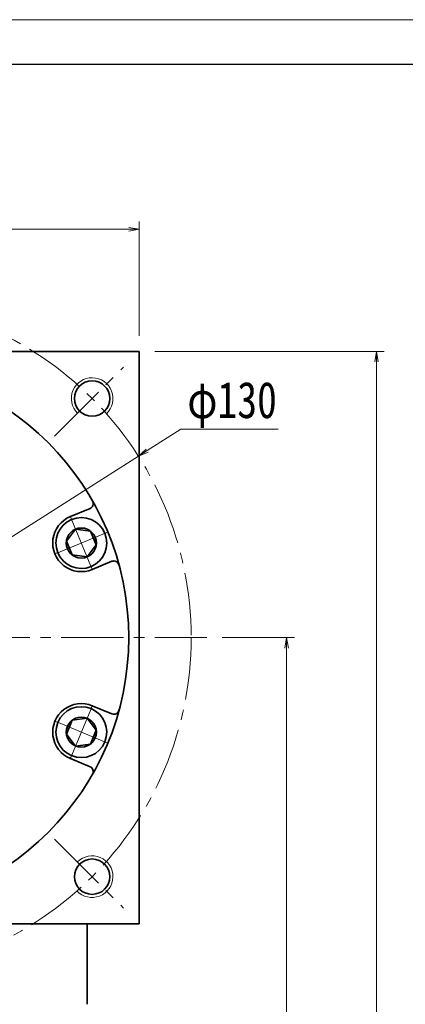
# Model space of a CAD drawing. Header units: millimetres. Extents: x -24 to 716, y -22 to 491.
# Tile 6 of 6: x 456 to 531, y 301 to 491. Entities that reach past the tile are written whole.
import ezdxf

# ---------------------------------------------------------------- set-up
doc = ezdxf.new("R2010")
doc.units = ezdxf.units.MM
doc.set_wipeout_variables(frame=1)
doc.linetypes.add('点画线', pattern=[18, 12, -2, 2, -2])
for name, color, linetype, lineweight in [('中心线层', 1, '点画线', 18), ('图框_外框线', 7, 'Continuous', 18), ('尺寸线层', 3, 'Continuous', 18), ('粗实线层', 7, 'Continuous', 35)]:
    doc.layers.add(name, color=color, linetype=linetype, lineweight=lineweight)
doc.styles.add('宋体', font='SimSun.ttf', dxfattribs={"width": 0.8})
doc.dimstyles.new('A水平标注$0', dxfattribs={"dimtxt": 3.5, "dimasz": 2, "dimexe": 1.5, "dimexo": 3, "dimgap": 1.1, "dimtad": 1, "dimtoh": 1, "dimdec": 4, "dimdsep": 46, "dimtxsty": '宋体', "dimblk": 'OPEN', "dimcen": 3, "dimclrd": 3, "dimclre": 3, "dimclrt": 6, "dimadec": 0, "dimazin": 0, "dimtm": 1e-09, "dimtfac": 1, "dimtdec": 4, "dimtix": 1, "dimtmove": 0, "dimatfit": 3, "dimldrblk": 'OPEN', "dimfxl": 0, "dimlwd": 13, "dimlwe": 13, "dimarcsym": 0})
doc.dimstyles.new('D直径标注φ25', dxfattribs={"dimtxt": 3.5, "dimasz": 2, "dimexe": 1, "dimexo": 3, "dimtad": 1, "dimtoh": 1, "dimdec": 1, "dimdsep": 46, "dimtxsty": '宋体', "dimblk": 'OPEN', "dimcen": 3, "dimclrd": 3, "dimclre": 3, "dimclrt": 130, "dimadec": 0, "dimazin": 0, "dimtm": 1e-09, "dimtfac": 1, "dimtdec": 1, "dimtmove": 0, "dimatfit": 0, "dimldrblk": 'OPEN', "dimfxl": 0, "dimlwd": 13, "dimlwe": 13, "dimarcsym": 0})

# ---------------------------------------------------------------- blocks, each defined once
blk = doc.blocks.new('_Open')
at = {"color": 0, "linetype": 'ByBlock', "lineweight": -2}
for p, q in [((-1, 0.167), (0, 0)), ((-1, -0.167), (0, 0)), ((0, 0), (-1, 0))]:
    blk.add_line(p, q, dxfattribs=at)
blk = doc.blocks.new('*D24')
at = {"layer": 'Defpoints', "color": 0, "transparency": 16777216}
for p in [(479.45, 450.44), (369.45, 426.94), (479.45, 426.94)]:
    blk.add_point(p, dxfattribs=at)
at = {"layer": '尺寸线层', "color": 3, "lineweight": 13, "transparency": 16777216}
for p, q in [((369.45, 429.94), (369.45, 451.94)), ((479.45, 429.94), (479.45, 451.94)), ((371.45, 450.44), (477.45, 450.44))]:
    blk.add_line(p, q, dxfattribs=at)
at = {"layer": '尺寸线层', "color": 3, "lineweight": 13, "transparency": 16777216, "xscale": 2, "yscale": 2, "zscale": 2, "rotation": 180}
blk.add_blockref('_Open', (369.45, 450.44), dxfattribs=at)
at = {"layer": '尺寸线层', "color": 3, "lineweight": 13, "transparency": 16777216, "xscale": 2, "yscale": 2, "zscale": 2}
blk.add_blockref('_Open', (479.45, 450.44), dxfattribs=at)
at = {"layer": '尺寸线层', "color": 6, "transparency": 16777216, "insert": (424.45, 454.86), "char_height": 7, "attachment_point": 5, "style": '宋体', "bg_fill": 3, "box_fill_scale": 1.1, "bg_fill_color": 257, "bg_fill_transparency": 0}
blk.add_mtext('110', dxfattribs=at)
blk = doc.blocks.new('*D26')
at = {"layer": 'Defpoints', "color": 0, "transparency": 16777216}
for p in [(479.31, 406.82), (369.6, 337.07)]:
    blk.add_point(p, dxfattribs=at)
at = {"layer": '尺寸线层', "color": 3, "lineweight": 13, "transparency": 16777216}
for p, q in [((480.99, 407.89), (487.49, 412.02)), ((487.49, 412.02), (506.17, 412.02)), ((369.6, 337.07), (479.31, 406.82)), ((367.91, 335.99), (366.23, 334.92))]:
    blk.add_line(p, q, dxfattribs=at)
at = {"layer": '尺寸线层', "color": 3, "lineweight": 13, "transparency": 16777216, "xscale": 2, "yscale": 2, "zscale": 2}
for p, rotation in [((479.31, 406.82), 212.4482574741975), ((369.6, 337.07), 32.4482574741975)]:
    blk.add_blockref('_Open', p, dxfattribs=dict(at, rotation=rotation))
at = {"layer": '尺寸线层', "color": 130, "transparency": 16777216, "insert": (497.33, 416.68), "char_height": 7, "attachment_point": 5, "style": '宋体'}
blk.add_mtext('φ130', dxfattribs=at)
blk = doc.blocks.new('*D27')
at = {"layer": 'Defpoints', "color": 0, "transparency": 16777216}
for p in [(492.45, 371.94), (469.05, 158.44), (507.82, 158.44)]:
    blk.add_point(p, dxfattribs=at)
at = {"layer": '尺寸线层', "color": 3, "lineweight": 13, "transparency": 16777216}
for p, q in [((495.45, 371.94), (509.32, 371.94)), ((507.82, 369.94), (507.82, 160.44)), ((472.05, 158.44), (509.32, 158.44))]:
    blk.add_line(p, q, dxfattribs=at)
at = {"layer": '尺寸线层', "color": 3, "lineweight": 13, "transparency": 16777216, "xscale": 2, "yscale": 2, "zscale": 2}
for p, rotation in [((507.82, 371.94), 90), ((507.82, 158.44), 270)]:
    blk.add_blockref('_Open', p, dxfattribs=dict(at, rotation=rotation))
at = {"layer": '尺寸线层', "color": 6, "transparency": 16777216, "insert": (503.32, 266.44), "char_height": 7, "attachment_point": 5, "rotation": 90, "style": '宋体', "bg_fill": 3, "box_fill_scale": 1.1, "bg_fill_color": 257, "bg_fill_transparency": 0}
blk.add_mtext('213.5', dxfattribs=at)
blk = doc.blocks.new('*D28')
at = {"layer": 'Defpoints', "color": 0, "transparency": 16777216}
for p in [(479.45, 426.94), (525.09, 426.94), (469.05, 158.44)]:
    blk.add_point(p, dxfattribs=at)
at = {"layer": '尺寸线层', "color": 3, "lineweight": 13, "transparency": 16777216}
for p, q in [((482.45, 426.94), (526.59, 426.94)), ((525.09, 160.44), (525.09, 424.94)), ((472.05, 158.44), (526.59, 158.44))]:
    blk.add_line(p, q, dxfattribs=at)
at = {"layer": '尺寸线层', "color": 3, "lineweight": 13, "transparency": 16777216, "xscale": 2, "yscale": 2, "zscale": 2}
for p, rotation in [((525.09, 426.94), 90), ((525.09, 158.44), 270)]:
    blk.add_blockref('_Open', p, dxfattribs=dict(at, rotation=rotation))
at = {"layer": '尺寸线层', "color": 6, "transparency": 16777216, "insert": (520.59, 279.07), "char_height": 7, "attachment_point": 5, "rotation": 90, "style": '宋体', "bg_fill": 3, "box_fill_scale": 1.1, "bg_fill_color": 257, "bg_fill_transparency": 0}
blk.add_mtext('268.5', dxfattribs=at)
blk = doc.blocks.new('*X6')
at = {"layer": '中心线层', "linetype": '点画线', "lineweight": 18}
for p, q in [((0, -5.64), (0, 5.64)), ((-5.64, 0), (5.64, 0))]:
    blk.add_line(p, q, dxfattribs=at)
at = {"layer": '粗实线层'}
for p, q in [((-2.89, 0), (-1.44, 2.5)), ((-1.44, 2.5), (1.44, 2.5)), ((2.89, 0), (1.44, 2.5)), ((2.89, 0), (1.44, 2.5)), ((-2.89, 0), (-1.44, -2.5)), ((2.89, 0), (1.44, -2.5)), ((-1.44, -2.5), (1.44, -2.5))]:
    blk.add_line(p, q, dxfattribs=at)
blk.add_circle((0, 0), 2.89, dxfattribs=at)
for start, end in [(0, 180), (180, 360)]:
    blk.add_arc((0, 0), 4.89, start, end, dxfattribs=at)

msp = doc.modelspace()

# ---------------------------------------------------------------- linework, layer by layer
at = {"layer": '中心线层'}
for p, q in [((463.17353, 410.66222), (476.44967, 423.93836)), ((356.45352, 371.94221), (492.45352, 371.94221)), ((463.17353, 333.2222), (476.44967, 319.94606))]:
    msp.add_line(p, q, dxfattribs=at)
msp.add_circle((424.45352, 371.94221), 65, dxfattribs=at)
at = {"layer": '粗实线层'}
for p, q in [((369.45352, 426.94221), (479.45352, 426.94221)), ((479.45352, 426.94221), (479.45352, 316.94221)), ((479.45352, 316.94221), (369.45352, 316.94221)), ((469.45352, 301.44221), (469.45352, 316.94221))]:
    msp.add_line(p, q, dxfattribs=at)
for centre, radius in [((424.45352, 371.94221), 53), ((470.41546, 417.90415), 3.4), ((470.41546, 325.98027), 3.4)]:
    msp.add_circle(centre, radius, dxfattribs=at)
at = {"layer": '粗实线层', "lineweight": 18}
for centre, start, end in [((470.41546, 417.90415), 313.2367746, 225), ((470.41546, 325.98027), 223.2367746, 135)]:
    msp.add_arc(centre, 4, start, end, dxfattribs=at)

# ---------------------------------------------------------------- dimensions: what is measured, and where the dimension line sits
at = {"layer": '尺寸线层'}
dim = msp.add_diameter_dim_2p(p1=(369.60156, 337.06725), p2=(479.30548, 406.81716), dimstyle='D直径标注φ25', override={"dimtxt": 7, "dimgap": 1, "dimpost": 'φ<>', "dimtfill": 0}, dxfattribs=at)
dim.commit()
dim.dimension.update_dxf_attribs({"geometry": '*D26', "text_midpoint": (497.32967, 412.02196), "dimtype": 163})

# ---------------------------------------------------------------- next in the draw order: dimensions: what is measured, and where the dimension line sits
dim = msp.add_linear_dim(base=(479.45352, 450.44185), p1=(369.45352, 426.94221), p2=(479.45352, 426.94221), dimstyle='A水平标注$0', override={"dimtxt": 7, "dimgap": 1, "dimdec": 1, "dimpost": '<>', "dimblk": 'Open', "dimtvp": 0.1, "dimtfill": 1, "dimtfillclr": 256}, dxfattribs=at)
dim.commit()
dim.dimension.update_dxf_attribs({"geometry": '*D24', "text_midpoint": (424.45352, 454.86364)})
dim = msp.add_linear_dim(base=(507.82135, 158.44221), p1=(492.45352, 371.94221), p2=(469.05352, 158.44221), angle=270, dimstyle='A水平标注$0', override={"dimtxt": 7, "dimgap": 1, "dimtad": 1, "dimjust": 0, "dimdec": 1, "dimlfac": 1, "dimpost": '<>', "dimse1": 0, "dimse2": 0, "dimsd1": 0, "dimsd2": 0, "dimtofl": 1, "dimtvp": 0.1}, dxfattribs=at)
dim.commit()
dim.dimension.update_dxf_attribs({"geometry": '*D27', "text_midpoint": (507.82135, 266.442), "dimtype": 160})

# ---------------------------------------------------------------- next in the draw order: dimensions: what is measured, and where the dimension line sits
dim = msp.add_linear_dim(base=(525.08787, 426.94221), p1=(469.05352, 158.44221), p2=(479.45352, 426.94221), angle=90, dimstyle='A水平标注$0', override={"dimtxt": 7, "dimgap": 1, "dimdec": 1, "dimpost": '<>', "dimblk": 'Open', "dimtvp": 0.1, "dimtfill": 1, "dimtfillclr": 256}, dxfattribs=at)
dim.commit()
dim.dimension.update_dxf_attribs({"geometry": '*D28', "text_midpoint": (525.08787, 279.06553), "dimtype": 160})

# ---------------------------------------------------------------- next in the draw order: linework, layer by layer
at = {"layer": '中心线层'}
for p, q in [((463.17353, 410.66222), (476.44967, 423.93836)), ((463.17353, 333.2222), (476.44967, 319.94606))]:
    msp.add_line(p, q, dxfattribs=at)
at = {"layer": '粗实线层'}
for p, q in [((466.23304, 395.20101), (470.0137, 396.76701)), ((470.44256, 385.03833), (474.22321, 386.60433)), ((470.44256, 358.84608), (474.22321, 357.28008)), ((466.23304, 348.68341), (470.0137, 347.11741))]:
    msp.add_line(p, q, dxfattribs=at)
for centre in [(470.41546, 417.90415), (470.41546, 325.98027)]:
    msp.add_circle(centre, 3.4, dxfattribs=at)
at = {"layer": '粗实线层', "lineweight": 18}
for centre, start, end in [((470.41546, 417.90415), 313.2367746, 225), ((470.41546, 325.98027), 223.2367746, 135)]:
    msp.add_arc(centre, 4, start, end, dxfattribs=at)
at = {"layer": '粗实线层'}
for centre, radius, start, end in [((469.63101, 397.69088), 1, 292.4999656, 29.6808355), ((468.3378, 390.11967), 5.5, 112.5, 292.5), ((474.6059, 385.68045), 1, 15.3191645, 112.5000344), ((468.3378, 353.76474), 5.5, 67.5, 247.5), ((474.6059, 358.20396), 1, 247.4999656, 344.6808355), ((469.63101, 346.19353), 1, 330.3191645, 67.5000344)]:
    msp.add_arc(centre, radius, start, end, dxfattribs=at)

# ---------------------------------------------------------------- next in the draw order: wipeouts: each hides what was drawn before it
for points in [[(470.20912, 385.6019), (470.23448, 385.61249), (470.25977, 385.62321), (470.28501, 385.63408), (470.31018, 385.6451), (470.33529, 385.65625), (470.36034, 385.66754), (470.38532, 385.67898), (470.41024, 385.69055), (470.4351, 385.70227), (470.45988, 385.71412), (470.48461, 385.72612), (470.50926, 385.73825), (470.53384, 385.75052), (470.55836, 385.76293), (470.5828, 385.77547), (470.60718, 385.78816), (470.63148, 385.80098), (470.65571, 385.81393), (470.67987, 385.82702), (470.70395, 385.84025), (470.72796, 385.85361), (470.75189, 385.86711), (470.77575, 385.88074), (470.79953, 385.89451), (470.82323, 385.90841), (470.84685, 385.92244), (470.8704, 385.9366), (470.89386, 385.9509), (470.91725, 385.96533), (470.94055, 385.97989), (470.94055, 385.97989), (471.13113, 386.10602), (471.31561, 386.24092), (471.49359, 386.38429), (471.66468, 386.53582), (471.8285, 386.69518), (471.98469, 386.86202), (472.13292, 387.03597), (472.27285, 387.21666), (472.4042, 387.4037), (472.52666, 387.59666), (472.63997, 387.79514), (472.74388, 387.99869), (472.83817, 388.20687), (472.92263, 388.41924), (472.99707, 388.63532), (473.06133, 388.85464), (473.11528, 389.07672), (473.1588, 389.30108), (473.19178, 389.52723), (473.21416, 389.75468), (473.22589, 389.98292), (473.22694, 390.21146), (473.21731, 390.4398), (473.19702, 390.66744), (473.16612, 390.89388), (473.12467, 391.11863), (473.07277, 391.3412), (473.01052, 391.56111), (472.93807, 391.77786), (472.85557, 391.99099), (472.85557, 391.99099), (472.7632, 392.20004), (472.66116, 392.40454), (472.54968, 392.60405), (472.429, 392.79813), (472.29939, 392.98636), (472.16112, 393.16833), (472.0145, 393.34364), (471.85985, 393.51191), (471.6975, 393.67277), (471.52782, 393.82587), (471.35116, 393.97087), (471.16793, 394.10746), (470.97851, 394.23534), (470.78333, 394.35423), (470.5828, 394.46387), (470.37737, 394.56402), (470.16749, 394.65446), (469.95361, 394.735), (469.7362, 394.80546), (469.51573, 394.86568), (469.29269, 394.91553), (469.06757, 394.95491), (468.84085, 394.98373), (468.61303, 395.00192), (468.38461, 395.00945), (468.15609, 395.00629), (467.92797, 394.99247), (467.70074, 394.968), (467.4749, 394.93293), (467.25095, 394.88736), (467.25095, 394.88736), (467.22418, 394.88118), (467.19744, 394.87485), (467.17074, 394.86836), (467.14408, 394.86173), (467.11745, 394.85495), (467.09086, 394.84802), (467.06432, 394.84094), (467.03781, 394.8337), (467.01134, 394.82633), (466.98491, 394.8188), (466.95853, 394.81112), (466.93219, 394.8033), (466.9059, 394.79533), (466.87965, 394.78721), (466.85345, 394.77894), (466.82729, 394.77053), (466.80118, 394.76197), (466.77512, 394.75326), (466.74911, 394.7444), (466.72315, 394.7354), (466.69724, 394.72626), (466.67138, 394.71697), (466.64557, 394.70753), (466.61982, 394.69795), (466.59412, 394.68823), (466.56848, 394.67836), (466.54289, 394.66834), (466.51736, 394.65819), (466.49189, 394.64788), (466.46648, 394.63744), (466.46648, 394.63744), (466.2326, 394.53331), (466.00449, 394.41709), (465.78278, 394.28908), (465.56807, 394.14965), (465.36096, 393.99917), (465.162, 393.83806), (464.97175, 393.66675), (464.79072, 393.48572), (464.61941, 393.29547), (464.4583, 393.09651), (464.30782, 392.8894), (464.16839, 392.67469), (464.04038, 392.45298), (463.92416, 392.22487), (463.82003, 391.99099), (463.72828, 391.75199), (463.64917, 391.50851), (463.58291, 391.26122), (463.52968, 391.0108), (463.48963, 390.75794), (463.46287, 390.50334), (463.44947, 390.24768), (463.44947, 389.99167), (463.46287, 389.73601), (463.48963, 389.4814), (463.52968, 389.22854), (463.58291, 388.97812), (463.64917, 388.73084), (463.72828, 388.48735), (463.82003, 388.24835), (463.82003, 388.24835), (463.92416, 388.01447), (464.04038, 387.78636), (464.16839, 387.56465), (464.30782, 387.34994), (464.4583, 387.14283), (464.61941, 386.94387), (464.79072, 386.75362), (464.97175, 386.57259), (465.162, 386.40129), (465.36096, 386.24017), (465.56807, 386.08969), (465.78278, 385.95026), (466.00449, 385.82225), (466.2326, 385.70603), (466.46648, 385.6019), (466.70548, 385.51015), (466.94896, 385.43104), (467.19625, 385.36478), (467.44667, 385.31155), (467.69953, 385.27151), (467.95413, 385.24474), (468.20979, 385.23135), (468.4658, 385.23135), (468.72146, 385.24474), (468.97607, 385.27151), (469.22893, 385.31155), (469.47935, 385.36478), (469.72663, 385.43104), (469.97011, 385.51015)], [(466.46648, 349.24697), (466.49189, 349.23653), (466.51736, 349.22623), (466.54289, 349.21607), (466.56848, 349.20606), (466.59412, 349.19619), (466.61982, 349.18646), (466.64557, 349.17688), (466.67138, 349.16745), (466.69724, 349.15816), (466.72315, 349.14901), (466.74911, 349.14001), (466.77512, 349.13116), (466.80118, 349.12245), (466.82729, 349.11389), (466.85345, 349.10547), (466.87965, 349.09721), (466.9059, 349.08909), (466.93219, 349.08112), (466.95853, 349.07329), (466.98491, 349.06562), (467.01134, 349.05809), (467.03781, 349.05071), (467.06432, 349.04348), (467.09086, 349.0364), (467.11745, 349.02947), (467.14408, 349.02268), (467.17074, 349.01605), (467.19744, 349.00957), (467.22418, 349.00324), (467.25095, 348.99705), (467.25095, 348.99705), (467.4749, 348.95148), (467.70074, 348.91642), (467.92797, 348.89195), (468.15609, 348.87812), (468.38461, 348.87497), (468.61303, 348.8825), (468.84085, 348.90069), (469.06757, 348.92951), (469.29269, 348.96888), (469.51573, 349.01874), (469.7362, 349.07896), (469.95361, 349.14942), (470.16749, 349.22995), (470.37737, 349.3204), (470.5828, 349.42055), (470.78333, 349.53019), (470.97851, 349.64908), (471.16793, 349.77696), (471.35116, 349.91355), (471.52782, 350.05855), (471.6975, 350.21165), (471.85985, 350.3725), (472.0145, 350.54077), (472.16112, 350.71608), (472.29939, 350.89805), (472.429, 351.08629), (472.54968, 351.28037), (472.66116, 351.47988), (472.7632, 351.68438), (472.85557, 351.89342), (472.85557, 351.89342), (472.93807, 352.10655), (473.01052, 352.32331), (473.07277, 352.54321), (473.12467, 352.76578), (473.16612, 352.99053), (473.19702, 353.21698), (473.21731, 353.44462), (473.22694, 353.67296), (473.22589, 353.9015), (473.21416, 354.12974), (473.19178, 354.35718), (473.1588, 354.58333), (473.11528, 354.80769), (473.06133, 355.02978), (472.99707, 355.2491), (472.92263, 355.46518), (472.83817, 355.67754), (472.74388, 355.88573), (472.63997, 356.08928), (472.52666, 356.28775), (472.4042, 356.48072), (472.27285, 356.66775), (472.13292, 356.84844), (471.98469, 357.0224), (471.8285, 357.18923), (471.66468, 357.34859), (471.49359, 357.50012), (471.31561, 357.6435), (471.13113, 357.77839), (470.94055, 357.90453), (470.94055, 357.90453), (470.91725, 357.91909), (470.89386, 357.93351), (470.8704, 357.94781), (470.84685, 357.96198), (470.82323, 357.97601), (470.79953, 357.98991), (470.77575, 358.00367), (470.75189, 358.0173), (470.72796, 358.0308), (470.70395, 358.04416), (470.67987, 358.05739), (470.65571, 358.07048), (470.63148, 358.08344), (470.60718, 358.09626), (470.5828, 358.10894), (470.55836, 358.12149), (470.53384, 358.1339), (470.50926, 358.14617), (470.48461, 358.1583), (470.45988, 358.17029), (470.4351, 358.18215), (470.41024, 358.19386), (470.38532, 358.20544), (470.36034, 358.21687), (470.33529, 358.22817), (470.31018, 358.23932), (470.28501, 358.25033), (470.25977, 358.2612), (470.23448, 358.27193), (470.20912, 358.28252), (470.20912, 358.28252), (469.97011, 358.37426), (469.72663, 358.45337), (469.47935, 358.51963), (469.22893, 358.57286), (468.97607, 358.61291), (468.72146, 358.63967), (468.4658, 358.65307), (468.20979, 358.65307), (467.95413, 358.63967), (467.69953, 358.61291), (467.44667, 358.57286), (467.19625, 358.51963), (466.94896, 358.45337), (466.70548, 358.37426), (466.46648, 358.28252), (466.2326, 358.17839), (466.00449, 358.06216), (465.78278, 357.93415), (465.56807, 357.79472), (465.36096, 357.64424), (465.162, 357.48313), (464.97175, 357.31183), (464.79072, 357.1308), (464.61941, 356.94055), (464.4583, 356.74159), (464.30782, 356.53447), (464.16839, 356.31976), (464.04038, 356.09805), (463.92416, 355.86994), (463.82003, 355.63607), (463.82003, 355.63607), (463.72828, 355.39706), (463.64917, 355.15358), (463.58291, 354.90629), (463.52968, 354.65588), (463.48963, 354.40302), (463.46287, 354.14841), (463.44947, 353.89275), (463.44947, 353.63674), (463.46287, 353.38108), (463.48963, 353.12647), (463.52968, 352.87361), (463.58291, 352.6232), (463.64917, 352.37591), (463.72828, 352.13243), (463.82003, 351.89342), (463.92416, 351.65955), (464.04038, 351.43144), (464.16839, 351.20973), (464.30782, 350.99502), (464.4583, 350.7879), (464.61941, 350.58894), (464.79072, 350.39869), (464.97175, 350.21766), (465.162, 350.04636), (465.36096, 349.88525), (465.56807, 349.73477), (465.78278, 349.59533), (466.00449, 349.46733), (466.2326, 349.3511)]]:
    msp.add_wipeout(points).dxf.layer = '粗实线层'

# ---------------------------------------------------------------- next in the draw order: linework, layer by layer
at = {"layer": '图框_外框线', "color": 3}
msp.add_lwpolyline([(-19.99883, -21.82698), (704.83478, -21.82698), (704.83478, 490.73393), (-19.99883, 490.73393)], close=True, dxfattribs=at)
at = {"layer": '图框_外框线', "color": 3, "lineweight": 25}
msp.add_lwpolyline([(23.14603, -13.19801), (696.2058, -13.19801), (696.2058, 482.10495), (23.14603, 482.10495)], close=True, dxfattribs=at)

# ---------------------------------------------------------------- next in the draw order: block references
at = {"layer": '粗实线层'}
for p, rotation in [((468.3378, 390.11967), 292.5000000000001), ((468.3378, 353.76474), 247.5000000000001)]:
    msp.add_blockref('*X6', p, dxfattribs=dict(at, rotation=rotation))

doc.saveas('drawing.dxf')
